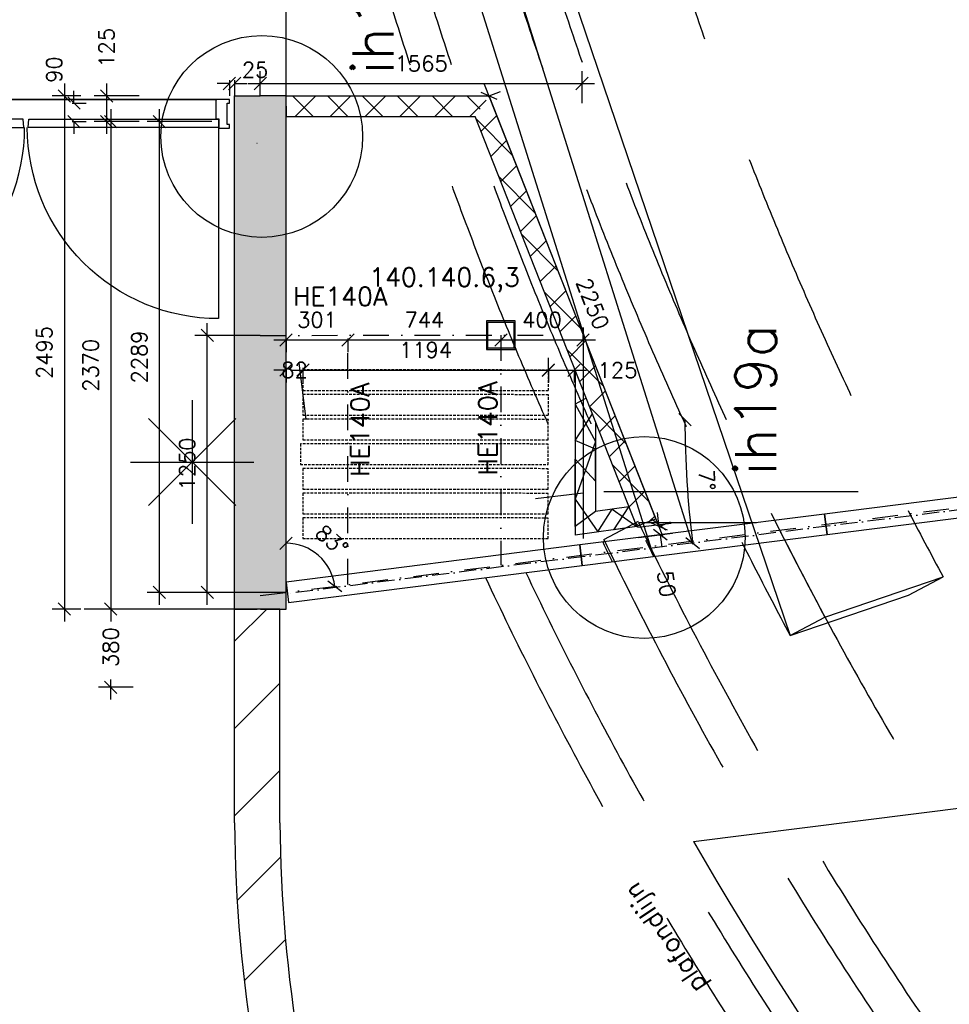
# Model space of a CAD drawing. Extents: x -29284 to 2055880, y -64816 to 121103.
# Tile 100 of 123: x 39814 to 44336, y 74805 to 79592. Entities that reach past the tile are written whole.
import ezdxf
from ezdxf.enums import TextEntityAlignment as Align

# ---------------------------------------------------------------- set-up
doc = ezdxf.new("R2010")
doc.units = 0
doc.header["$LTSCALE"] = 50
doc.header["$MEASUREMENT"] = 0
doc.header["$PDMODE"] = 3
doc.header["$PDSIZE"] = 0.1
for name, pattern in [('DASHDOT2', [0.5, 0.25, -0.125, 0, -0.125]), ('DD1', [2.66667, 1.66667, -0.5, 0, -0.5]), ('HIDDEN', [0.375, 0.25, -0.125]), ('HIDDENX2', [0.75, 0.5, -0.25])]:
    doc.linetypes.add(name, pattern=pattern)
doc.layers.get('0').update_dxf_attribs({"linetype": 'CONTINUOUS'})
doc.layers.get('DEFPOINTS').update_dxf_attribs({"linetype": 'CONTINUOUS'})
for name, color, linetype in [('00', 7, 'CONTINUOUS'), ('_DETAILNUMMERS', 4, 'CONTINUOUS'), ('_DETAILNUMMERSTEKST', 4, 'CONTINUOUS'), ('_INTERIEUR', 7, 'CONTINUOUS'), ('A--01A1_ACEER', 1, 'CONTINUOUS'), ('A--A21--_F12--', 7, 'CONTINUOUS'), ('A--A21--_F123-', 9, 'CONTINUOUS'), ('A--A22--_F123-', 9, 'CONTINUOUS'), ('A--A28--_F-2--', 7, 'CONTINUOUS'), ('A--L$1A-_RASTER_NR_04', 45, 'CONTINUOUS'), ('A--L21--', 3, 'CONTINUOUS'), ('A--L21--_F12--', 7, 'CONTINUOUS'), ('A--L22--', 3, 'CONTINUOUS'), ('A--L22--_F-2--', 7, 'CONTINUOUS'), ('A--L22A1_BINNENWAND', 1, 'CONTINUOUS'), ('A--L28--', 7, 'CONTINUOUS'), ('A--L28--_F-2--', 7, 'CONTINUOUS'), ('A--L28A1_KONSTRUKTIES', 1, 'CONTINUOUS'), ('A--L28DC1_KONSTR', 1, 'HIDDEN'), ('A--L32--', 7, 'CONTINUOUS'), ('A--L32--_F-23-', 2, 'CONTINUOUS'), ('A--L32--_F123-', 1, 'CONTINUOUS'), ('A--L35A2_PLAFONDS', 1, 'HIDDENX2'), ('A--M$1A-_F123-', 1, 'CONTINUOUS'), ('A--M1$A-_F123-', 1, 'CONTINUOUS'), ('STRAMIEN', 1, 'DD1'), ('SYSTEEMPLAFOND_600X600', 2, 'CONTINUOUS'), ('TEKST_KOZIJNMERK', 2, 'CONTINUOUS'), ('X--LR---_CP', 7, 'CONTINUOUS')]:
    doc.layers.add(name, color=color, linetype=linetype)
doc.styles.add('ALFA-0_25', font='ROMANS')
doc.styles.add('HIEMSTRA', font='romans.shx')
doc.dimstyles.get("Standard").update_dxf_attribs({"dimscale": 30, "dimtxt": 2.5, "dimasz": 2, "dimexe": 2, "dimexo": 0, "dimgap": 2, "dimtad": 1, "dimdec": 0, "dimzin": 0, "dimdsep": 46, "dimtxsty": 'HIEMSTRA', "dimblk1": 'OBLIQUE', "dimblk2": 'OBLIQUE', "dimsah": 1, "dimcen": -3, "dimdle": 2, "dimclrd": 2, "dimclre": 2, "dimclrt": 3, "dimadec": 0, "dimazin": 0, "dimtfac": 1, "dimtofl": 0, "dimtmove": 0, "dimatfit": 3, "dimldrblk": 'OBLIQUE', "dimfxl": 1, "dimtvp": 0.833333, "dimtolj": 1, "dimtzin": 0, "dimarcsym": 0})
doc.dimstyles.new('STANDARD$0', dxfattribs={"dimscale": 30, "dimtxt": 2.5, "dimasz": 2, "dimexe": 2, "dimexo": 0, "dimgap": 2, "dimtad": 1, "dimdec": 0, "dimzin": 0, "dimdsep": 46, "dimtxsty": 'ALFA-0_25', "dimblk1": 'OBLIQUE', "dimblk2": 'OBLIQUE', "dimsah": 1, "dimcen": -3, "dimdle": 2, "dimclrd": 1, "dimclre": 1, "dimclrt": 2, "dimadec": 0, "dimazin": 0, "dimtfac": 0.666667, "dimtofl": 0, "dimtmove": 2, "dimatfit": 3, "dimldrblk": 'OBLIQUE', "dimfxl": 1, "dimtvp": 0.833333, "dimtolj": 1, "dimtzin": 0, "dimarcsym": 0})
pattern_1 = [(45, (-40969.6, -75687.13), (-212.132, 212.132), [])]

# ---------------------------------------------------------------- blocks, each defined once
blk = doc.blocks.new('_OBLIQUE')
at = {"color": 0, "linetype": 'ByBlock'}
blk.add_line((-0.5, -0.5), (0.5, 0.5), dxfattribs=at)
blk = doc.blocks.new('*D209')
at = {"layer": 'A--M$1A-_F123-', "color": 1, "lineweight": -2, "transparency": 16777216}
for p, q in [((40236.6, 79281.9), (40236.6, 79036.9)), ((40395.8, 79221.9), (40176.6, 79221.9)), ((40395.8, 79096.9), (40176.6, 79096.9))]:
    blk.add_line(p, q, dxfattribs=at)
at = {"layer": 'DEFPOINTS', "color": 0, "transparency": 16777216}
for p in [(40395.8, 79221.9), (40236.6, 79096.9), (40395.8, 79096.9)]:
    blk.add_point(p, dxfattribs=at)
at = {"layer": 'A--M$1A-_F123-', "color": 1, "lineweight": -2, "transparency": 16777216, "xscale": 60, "yscale": 60, "zscale": 60}
for p, rotation in [((40236.6, 79221.9), 90), ((40236.6, 79096.9), 270)]:
    blk.add_blockref('_OBLIQUE', p, dxfattribs=dict(at, rotation=rotation))
at = {"layer": 'A--M$1A-_F123-', "color": 2, "transparency": 16777216, "insert": (40236.6, 79455.8), "char_height": 75, "attachment_point": 5, "rotation": 90, "style": 'ALFA-0_25'}
blk.add_mtext('\\A1;125', dxfattribs=at)
blk = doc.blocks.new('*D210')
at = {"layer": 'A--M$1A-_F123-', "color": 1, "lineweight": -2, "transparency": 16777216}
for p, q in [((40256.9, 79156.9), (40256.9, 76666.4)), ((40386.5, 79096.9), (40196.9, 79096.9)), ((40386.5, 76726.4), (40196.9, 76726.4))]:
    blk.add_line(p, q, dxfattribs=at)
at = {"layer": 'DEFPOINTS', "color": 0, "transparency": 16777216}
for p in [(40386.5, 79096.9), (40256.9, 76726.4), (40386.5, 76726.4)]:
    blk.add_point(p, dxfattribs=at)
at = {"layer": 'A--M$1A-_F123-', "color": 1, "lineweight": -2, "transparency": 16777216, "xscale": 60, "yscale": 60, "zscale": 60}
for p, rotation in [((40256.9, 79096.9), 90), ((40256.9, 76726.4), 270)]:
    blk.add_blockref('_OBLIQUE', p, dxfattribs=dict(at, rotation=rotation))
at = {"layer": 'A--M$1A-_F123-', "color": 2, "transparency": 16777216, "insert": (40159.4, 77911.6), "char_height": 75, "attachment_point": 5, "rotation": 90, "style": 'ALFA-0_25'}
blk.add_mtext('\\A1;2370', dxfattribs=at)
blk = doc.blocks.new('*D254')
at = {"layer": 'A--M$1A-_F123-', "color": 1, "lineweight": -2, "transparency": 16777216}
for p, q in [((40256.9, 76786.4), (40256.9, 76697.7)), ((40366.6, 76726.4), (40196.9, 76726.4)), ((40256.9, 76286.4), (40256.9, 76384.8)), ((40366.6, 76346.4), (40196.9, 76346.4))]:
    blk.add_line(p, q, dxfattribs=at)
at = {"layer": 'DEFPOINTS', "color": 0, "transparency": 16777216}
for p in [(40366.6, 76726.4), (40256.9, 76346.4), (40366.6, 76346.4)]:
    blk.add_point(p, dxfattribs=at)
at = {"layer": 'A--M$1A-_F123-', "color": 1, "lineweight": -2, "transparency": 16777216, "xscale": 60, "yscale": 60, "zscale": 60}
for p, rotation in [((40256.9, 76726.4), 90), ((40256.9, 76346.4), 270)]:
    blk.add_blockref('_OBLIQUE', p, dxfattribs=dict(at, rotation=rotation))
at = {"layer": 'A--M$1A-_F123-', "color": 2, "transparency": 16777216, "insert": (40256.9, 76541.3), "char_height": 75, "attachment_point": 5, "rotation": 90, "style": 'ALFA-0_25'}
blk.add_mtext('\\A1;380', dxfattribs=at)
blk = doc.blocks.new('Q020585-')
at = {"layer": 'A--A28--_F-2--', "color": 3}
for points in [[(-63.7, 63.8), (-70, -69.9), (-70, 70.1)], [(-63.7, 63.8), (-70, 70.1), (70, 70.1)], [(-63.7, 63.8), (-63.7, -63.6), (-70, -69.9)], [(70, 70.1), (63.7, 63.8), (-63.7, 63.8)], [(70, 70.1), (70, -69.9), (63.7, 63.8)], [(70, -69.9), (63.7, -63.6), (63.7, 63.8)], [(70, -69.9), (-70, -69.9), (-63.7, -63.6)], [(70, -69.9), (-63.7, -63.6), (63.7, -63.6)]]:
    blk.add_solid(points, dxfattribs=at)
at = {"layer": 'A--L28--_F-2--', "color": 3, "linetype": 'Continuous'}
blk.add_lwpolyline([(-70, -69.9), (-63.7, -63.6), (-63.7, 63.8), (63.7, 63.8), (63.7, -63.6), (-63.7, -63.6), (-70, -69.9), (70, -69.9), (70, 70.1), (-70, 70.1)], close=True, dxfattribs=at)
at = {"layer": 'X--LR---_CP', "color": 4, "linetype": 'Continuous'}
for p in [(-70, 0.1), (0, 0), (70, 0.1)]:
    blk.add_point(p, dxfattribs=at)
blk = doc.blocks.new('*D302')
at = {"layer": 'A--M$1A-_F123-', "color": 2, "lineweight": -2, "transparency": 16777216}
blk.add_arc((47894.3, 77646.9), 4844.3, 180, 187.1049, dxfattribs=at)
at = {"layer": 'DEFPOINTS', "color": 0, "transparency": 16777216}
for p in [(53554.3, 78352.3), (35694.1, 77646.9), (54789, 77646.9), (43054.2, 77446.7), (41109.6, 76801.2)]:
    blk.add_point(p, dxfattribs=at)
at = {"layer": 'A--M$1A-_F123-', "color": 2, "lineweight": -2, "transparency": 16777216, "xscale": 60, "yscale": 60, "zscale": 60}
for p, rotation in [((43050, 77646.9), 89.9999861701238), ((43087.2, 77047.7), 277.1048592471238)]:
    blk.add_blockref('_OBLIQUE', p, dxfattribs=dict(at, rotation=rotation))
at = {"layer": 'A--M$1A-_F123-', "color": 3, "transparency": 16777216, "insert": (43156.7, 77352.7), "char_height": 75, "attachment_point": 5, "rotation": 273.5524, "style": 'HIEMSTRA'}
blk.add_mtext('\\A1;7°', dxfattribs=at)
blk = doc.blocks.new('*D303')
at = {"layer": 'A--M$1A-_F123-', "color": 1, "lineweight": -2, "transparency": 16777216}
for p, q in [((47862.3, 75718.5), (47786.8, 75908)), ((47864.7, 75874.5), (44838.7, 74668.4)), ((41452.5, 73318.7), (44485, 74527.4)), ((41561.6, 73207.1), (41486, 73396.6))]:
    blk.add_line(p, q, dxfattribs=at)
at = {"layer": 'DEFPOINTS', "color": 0, "transparency": 16777216}
for p in [(47809, 75852.3), (47862.3, 75718.5), (41561.6, 73207.1)]:
    blk.add_point(p, dxfattribs=at)
at = {"layer": 'A--M$1A-_F123-', "color": 1, "lineweight": -2, "transparency": 16777216, "xscale": 60, "yscale": 60, "zscale": 60}
for p, rotation in [((47809, 75852.3), 21.73165800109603), ((41508.3, 73340.9), 201.7316580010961)]:
    blk.add_blockref('_OBLIQUE', p, dxfattribs=dict(at, rotation=rotation))
at = {"layer": 'A--M$1A-_F123-', "color": 2, "transparency": 16777216, "insert": (44661.8, 74597.9), "char_height": 75, "attachment_point": 5, "rotation": 21.7317, "style": 'ALFA-0_25'}
blk.add_mtext('\\A1;6783', dxfattribs=at)
blk = doc.blocks.new('*U1275')
at = {"layer": 'A--A21--_F123-', "linetype": 'Continuous'}
blk.add_hatch(color=256, dxfattribs=at).paths.add_polyline_path([(0, 0), (-125, 0), (-125.1, 2495.4), (-0.1, 2495.4), (124.9, 2495.4), (125, 0)])
at = {"layer": 'A--A21--_F12--', "color": 8}
for points in [[(0, 0), (-125, 0), (-0.1, 2495.4), (-125.1, 2495.4)], [(-0.1, 2495.4), (124.9, 2495.4), (0, 0), (125, 0)]]:
    blk.add_solid(points, dxfattribs=at)
at = {"layer": 'A--L21--_F12--', "color": 3, "linetype": 'Continuous'}
for points in [[(0, 0), (-125, 0), (-125.1, 2495.4), (-0.1, 2495.4)], [(0, 0), (125, 0), (124.9, 2495.4), (-0.1, 2495.4)]]:
    blk.add_lwpolyline(points, dxfattribs=at)
blk = doc.blocks.new('*U1255')
at = {"layer": 'A--A22--_F123-', "linetype": 'Continuous'}
h = blk.add_hatch(dxfattribs=at)
h.set_pattern_fill('ALFALINE', color=256, scale=300, style=0)
h.set_pattern_definition(pattern_1)
h.paths.add_polyline_path([(0, 0), (-110, -0.3, 0.164243), (1351.9, -4251.2), (1439, -4184), (1526.1, -4116.9, -0.16422), (110, 0.3)])
at = {"layer": 'A--L22--_F-2--', "color": 3, "linetype": 'Continuous'}
for points in [[(110, 0.3), (110, 0.3, 0.16422), (1526.1, -4116.9), (1439, -4184)], [(-110, -0.3), (-110, -0.3, 0.164243), (1351.9, -4251.2), (1439, -4184)]]:
    blk.add_lwpolyline(points, format="xyb", dxfattribs=at)
blk = doc.blocks.new('*U1252')
at = {"layer": 'A--A22--_F123-', "linetype": 'Continuous'}
h = blk.add_hatch(dxfattribs=at)
h.set_pattern_fill('ALFALINE', color=256, scale=300, style=0)
h.set_pattern_definition(pattern_1)
h.paths.add_polyline_path([(0, 0), (-110, -0.3), (-110, 1039.3), (0, 1039.3), (110, 1039.3), (110, 0.3)])
at = {"layer": 'A--L22--_F-2--', "color": 3, "linetype": 'Continuous'}
for points in [[(-110, -0.3), (-110, -0.3), (-110, 1039.3), (0, 1039.3)], [(110, 0.3), (110, 0.3), (110, 1039.3), (0, 1039.3)]]:
    blk.add_lwpolyline(points, dxfattribs=at)
blk = doc.blocks.new('*D463')
at = {"layer": 'A--M$1A-_F123-', "color": 1, "lineweight": -2, "transparency": 16777216}
for p, q in [((40031.3, 79281.9), (40031.3, 76666.4)), ((40111.2, 79221.9), (39971.3, 79221.9)), ((40111.3, 76726.4), (39971.3, 76726.4))]:
    blk.add_line(p, q, dxfattribs=at)
at = {"layer": 'DEFPOINTS', "color": 0, "transparency": 16777216}
for p in [(40111.2, 79221.9), (40031.3, 76726.4), (40111.3, 76726.4)]:
    blk.add_point(p, dxfattribs=at)
at = {"layer": 'A--M$1A-_F123-', "color": 1, "lineweight": -2, "transparency": 16777216, "xscale": 60, "yscale": 60, "zscale": 60}
for p, rotation in [((40031.3, 79221.9), 90), ((40031.3, 76726.4), 270)]:
    blk.add_blockref('_OBLIQUE', p, dxfattribs=dict(at, rotation=rotation))
at = {"layer": 'A--M$1A-_F123-', "color": 2, "transparency": 16777216, "insert": (39933.8, 77974.1), "char_height": 75, "attachment_point": 5, "rotation": 90, "style": 'ALFA-0_25'}
blk.add_mtext('\\A1;2495', dxfattribs=at)
blk = doc.blocks.new('*D534')
at = {"layer": 'A--M$1A-_F123-', "color": 1, "linetype": 'Continuous', "lineweight": -2, "transparency": 16777216}
for p, q in [((40077.5, 79186.4), (40077.5, 79246.4)), ((40069.8, 79186.4), (40137.5, 79186.4)), ((40069.8, 79096.9), (40137.5, 79096.9)), ((40077.5, 79096.9), (40077.5, 79036.9))]:
    blk.add_line(p, q, dxfattribs=at)
at = {"layer": 'DEFPOINTS', "color": 0, "linetype": 'Continuous', "transparency": 16777216}
for p in [(40069.8, 79186.4), (40069.8, 79096.9), (40077.5, 79096.9)]:
    blk.add_point(p, dxfattribs=at)
at = {"layer": 'A--M$1A-_F123-', "color": 1, "linetype": 'Continuous', "lineweight": -2, "transparency": 16777216, "xscale": 60, "yscale": 60, "zscale": 60}
for p, rotation in [((40077.5, 79186.4), 270), ((40077.5, 79096.9), 90)]:
    blk.add_blockref('_OBLIQUE', p, dxfattribs=dict(at, rotation=rotation))
at = {"layer": 'A--M$1A-_F123-', "color": 2, "linetype": 'Continuous', "transparency": 16777216, "insert": (39981.2, 79349.6), "char_height": 75, "attachment_point": 5, "rotation": 90, "style": 'ALFA-0_25'}
blk.add_mtext('\\A1;90', dxfattribs=at)
blk = doc.blocks.new('Q0340081')
at = {"layer": 'A--L32--_F123-', "color": 2, "linetype": 'Continuous'}
blk.add_lwpolyline([(0, 0), (0, -40), (926.12, -40), (923.12, 0), (0, 0)], close=True, dxfattribs=at)
at = {"layer": 'A--L32--_F123-', "color": 1, "linetype": 'Continuous'}
blk.add_lwpolyline([(0, -40), (0, -970, 0.4142136), (930, -40)], format="xyb", dxfattribs=at)
blk = doc.blocks.new('dr_2x930type5')
at = {"layer": 'A--L32--_F-23-'}
for points in [[(-1981, -18), (-1981, 0), (-1914, 0), (-1914, -93.8), (-1929, -93.8), (-1929, -139), (-1981, -139), (-1981, -121), (-1969, -121), (-1969, -18), (-1981, -18)], [(0, -18), (0, 0), (-67, 0), (-67, -93.8), (-52, -93.8), (-52, -139), (0, -139), (0, -121), (-12, -121), (-12, -18), (0, -18)]]:
    blk.add_lwpolyline(points, close=True, dxfattribs=at)
at = {"layer": 'A--L32--_F123-', "color": 1}
blk.add_line((-1914, 0), (-62.8, 0), dxfattribs=at)
at = {"layer": 'A--L32--', "linetype": 'Continuous'}
blk.add_blockref('Q0340081', (-1927, -95.6), dxfattribs=at)
at = {"layer": 'A--L32--', "linetype": 'Continuous', "xscale": -1}
blk.add_blockref('Q0340081', (-54, -95.6), dxfattribs=at)
blk = doc.blocks.new('*D713')
at = {"layer": 'A--M1$A-_F123-', "color": 1, "lineweight": -2, "transparency": 16777216}
for p, q in [((40834.5, 79281.9), (40774.5, 79281.9)), ((40834.5, 79297.8), (40834.5, 79221.9)), ((40859.5, 79297.8), (40859.5, 79221.9)), ((40859.5, 79281.9), (40919.5, 79281.9))]:
    blk.add_line(p, q, dxfattribs=at)
at = {"layer": 'DEFPOINTS', "color": 0, "transparency": 16777216}
for p in [(40834.5, 79297.8), (40859.5, 79297.8), (40859.5, 79281.9)]:
    blk.add_point(p, dxfattribs=at)
at = {"layer": 'A--M1$A-_F123-', "color": 1, "lineweight": -2, "transparency": 16777216, "xscale": 60, "yscale": 60, "zscale": 60}
blk.add_blockref('_OBLIQUE', (40834.5, 79281.9), dxfattribs=at)
at = {"layer": 'A--M1$A-_F123-', "color": 1, "lineweight": -2, "transparency": 16777216, "xscale": 60, "yscale": 60, "zscale": 60, "rotation": 180}
blk.add_blockref('_OBLIQUE', (40859.5, 79281.9), dxfattribs=at)
at = {"layer": 'A--M1$A-_F123-', "color": 2, "transparency": 16777216, "insert": (40958.8, 79348.1), "char_height": 75, "attachment_point": 5, "style": 'ALFA-0_25'}
blk.add_mtext('\\A1;25', dxfattribs=at)
blk = doc.blocks.new('DETAILNR')
at = {"layer": '_DETAILNUMMERS'}
blk.add_circle((32.9, -23.2), 490.7, dxfattribs=at)
at = {"layer": 'X--LR---_CP'}
blk.add_point((0, 0), dxfattribs=at)
at = {"layer": '_DETAILNUMMERSTEKST', "style": 'ALFA-0_25'}
blk.add_attdef('DETAILNR', text='', height=200, rotation=90, dxfattribs=at).set_placement((-618.4, 223.8), align=Align.RIGHT)
blk = doc.blocks.new('fijn_schuurwerk')
at = {"layer": '00', "color": 4}
for p, q in [((-0.000025, 300), (-0.000025, -300)), ((-212.132075, 212.132), (212.132025, -212.132)), ((-212.131875, -212.132), (212.132025, 212.13215)), ((-299.999975, 0), (299.999975, 0))]:
    blk.add_line(p, q, dxfattribs=at)
blk = doc.blocks.new('*D765')
at = {"layer": 'A--M$1A-_F123-', "color": 1, "lineweight": -2, "transparency": 16777216}
for p, q in [((41109.6, 78042.6), (41109.6, 77975.1)), ((41410.6, 78042.6), (41410.6, 77975.1)), ((41049.6, 78035.1), (41470.6, 78035.1))]:
    blk.add_line(p, q, dxfattribs=at)
at = {"layer": 'DEFPOINTS', "color": 0, "transparency": 16777216}
for p in [(41109.6, 78042.6), (41410.6, 78042.6), (41410.6, 78035.1)]:
    blk.add_point(p, dxfattribs=at)
at = {"layer": 'A--M$1A-_F123-', "color": 1, "lineweight": -2, "transparency": 16777216, "xscale": 60, "yscale": 60, "zscale": 60, "rotation": 180}
blk.add_blockref('_OBLIQUE', (41109.6, 78035.1), dxfattribs=at)
at = {"layer": 'A--M$1A-_F123-', "color": 1, "lineweight": -2, "transparency": 16777216, "xscale": 60, "yscale": 60, "zscale": 60}
blk.add_blockref('_OBLIQUE', (41410.6, 78035.1), dxfattribs=at)
at = {"layer": 'A--M$1A-_F123-', "color": 2, "transparency": 16777216, "insert": (41260.1, 78132.6), "char_height": 75, "attachment_point": 5, "style": 'ALFA-0_25'}
blk.add_mtext('\\A1;301', dxfattribs=at)
blk = doc.blocks.new('*D766')
at = {"layer": 'A--M$1A-_F123-', "color": 1, "lineweight": -2, "transparency": 16777216}
for p, q in [((41410.6, 78042.6), (41410.6, 77975.1)), ((41350.6, 78035.1), (42214.6, 78035.1)), ((42154.6, 78035.1), (42154.6, 77975.1))]:
    blk.add_line(p, q, dxfattribs=at)
at = {"layer": 'DEFPOINTS', "color": 0, "transparency": 16777216}
for p in [(41410.6, 78042.6), (42154.6, 78035.1), (42154.6, 78035.1)]:
    blk.add_point(p, dxfattribs=at)
at = {"layer": 'A--M$1A-_F123-', "color": 1, "lineweight": -2, "transparency": 16777216, "xscale": 60, "yscale": 60, "zscale": 60, "rotation": 180}
blk.add_blockref('_OBLIQUE', (41410.6, 78035.1), dxfattribs=at)
at = {"layer": 'A--M$1A-_F123-', "color": 1, "lineweight": -2, "transparency": 16777216, "xscale": 60, "yscale": 60, "zscale": 60}
blk.add_blockref('_OBLIQUE', (42154.6, 78035.1), dxfattribs=at)
at = {"layer": 'A--M$1A-_F123-', "color": 2, "transparency": 16777216, "insert": (41782.6, 78132.6), "char_height": 75, "attachment_point": 5, "style": 'ALFA-0_25'}
blk.add_mtext('\\A1;744', dxfattribs=at)
blk = doc.blocks.new('*D767')
at = {"layer": 'A--M$1A-_F123-', "color": 1, "lineweight": -2, "transparency": 16777216}
for p, q in [((42554.6, 78035.1), (42554.6, 78095.1)), ((42094.6, 78035.1), (42614.6, 78035.1)), ((42154.6, 78035.1), (42154.6, 77975.1))]:
    blk.add_line(p, q, dxfattribs=at)
at = {"layer": 'DEFPOINTS', "color": 0, "transparency": 16777216}
for p in [(42154.6, 78035.1), (42554.6, 78035.1), (42554.6, 78035.1)]:
    blk.add_point(p, dxfattribs=at)
at = {"layer": 'A--M$1A-_F123-', "color": 1, "lineweight": -2, "transparency": 16777216, "xscale": 60, "yscale": 60, "zscale": 60, "rotation": 180}
blk.add_blockref('_OBLIQUE', (42154.6, 78035.1), dxfattribs=at)
at = {"layer": 'A--M$1A-_F123-', "color": 1, "lineweight": -2, "transparency": 16777216, "xscale": 60, "yscale": 60, "zscale": 60}
blk.add_blockref('_OBLIQUE', (42554.6, 78035.1), dxfattribs=at)
at = {"layer": 'A--M$1A-_F123-', "color": 2, "transparency": 16777216, "insert": (42354.6, 78132.6), "char_height": 75, "attachment_point": 5, "style": 'ALFA-0_25'}
blk.add_mtext('\\A1;400', dxfattribs=at)
blk = doc.blocks.new('*D768')
at = {"layer": 'A--M1$A-_F123-', "color": 1, "lineweight": -2, "transparency": 16777216}
for p, q in [((40984.5, 79221.9), (40984.5, 79341.9)), ((42549.6, 79186.2), (42549.6, 79341.9)), ((40924.5, 79281.9), (42609.6, 79281.9))]:
    blk.add_line(p, q, dxfattribs=at)
at = {"layer": 'DEFPOINTS', "color": 0, "transparency": 16777216}
for p in [(42549.6, 79281.9), (40984.5, 79221.9), (42549.6, 79186.2)]:
    blk.add_point(p, dxfattribs=at)
at = {"layer": 'A--M1$A-_F123-', "color": 1, "lineweight": -2, "transparency": 16777216, "xscale": 60, "yscale": 60, "zscale": 60, "rotation": 180}
blk.add_blockref('_OBLIQUE', (40984.5, 79281.9), dxfattribs=at)
at = {"layer": 'A--M1$A-_F123-', "color": 1, "lineweight": -2, "transparency": 16777216, "xscale": 60, "yscale": 60, "zscale": 60}
blk.add_blockref('_OBLIQUE', (42549.6, 79281.9), dxfattribs=at)
at = {"layer": 'A--M1$A-_F123-', "color": 2, "transparency": 16777216, "insert": (41767.1, 79379.4), "char_height": 75, "attachment_point": 5, "style": 'ALFA-0_25'}
blk.add_mtext('\\A1;1565', dxfattribs=at)
blk = doc.blocks.new('*D769')
at = {"layer": 'A--M$1A-_F123-', "color": 1, "lineweight": -2, "transparency": 16777216}
for p, q in [((40493.3, 76747.5), (40493.3, 79156.9)), ((40748.2, 79096.9), (40433.3, 79096.9)), ((40873.2, 76807.5), (40433.3, 76807.5))]:
    blk.add_line(p, q, dxfattribs=at)
at = {"layer": 'DEFPOINTS', "color": 0, "transparency": 16777216}
for p in [(40493.3, 79096.9), (40748.2, 79096.9), (40873.2, 76807.5)]:
    blk.add_point(p, dxfattribs=at)
at = {"layer": 'A--M$1A-_F123-', "color": 1, "lineweight": -2, "transparency": 16777216, "xscale": 60, "yscale": 60, "zscale": 60}
for p, rotation in [((40493.3, 79096.9), 90), ((40493.3, 76807.5), 270)]:
    blk.add_blockref('_OBLIQUE', p, dxfattribs=dict(at, rotation=rotation))
at = {"layer": 'A--M$1A-_F123-', "color": 2, "transparency": 16777216, "insert": (40395.8, 77952.2), "char_height": 75, "attachment_point": 5, "rotation": 90, "style": 'ALFA-0_25'}
blk.add_mtext('\\A1;2289', dxfattribs=at)
blk = doc.blocks.new('*D770')
at = {"layer": 'A--M$1A-_F123-', "color": 2, "lineweight": -2, "transparency": 16777216}
blk.add_arc((41109.6, 76807.5), 239.2, 7.1871, 90.0019, dxfattribs=at)
at = {"layer": 'DEFPOINTS', "color": 0, "transparency": 16777216}
for p in [(41109.5, 79221.9), (49703.6, 77891.2), (41306.1, 76944), (40984.5, 76791.7), (41109.6, 76726.4)]:
    blk.add_point(p, dxfattribs=at)
at = {"layer": 'A--M$1A-_F123-', "color": 2, "lineweight": -2, "transparency": 16777216, "xscale": 60, "yscale": 60, "zscale": 60}
for p, rotation in [((41109.6, 77046.7), 180.0018517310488), ((41347, 76837.4), 277.1871269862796)]:
    blk.add_blockref('_OBLIQUE', p, dxfattribs=dict(at, rotation=rotation))
at = {"layer": 'A--M$1A-_F123-', "color": 3, "transparency": 16777216, "insert": (41332.3, 77060), "char_height": 75, "attachment_point": 5, "rotation": 318.5945, "style": 'HIEMSTRA'}
blk.add_mtext('\\A1;83°', dxfattribs=at)
blk = doc.blocks.new('*D772')
at = {"layer": 'A--M$1A-_F123-', "color": 1, "lineweight": -2, "transparency": 16777216}
for p, q in [((41110.1, 77896.4), (41110.1, 77828.8)), ((41191.6, 77896.4), (41191.6, 77828.8)), ((41110.1, 77888.8), (41050.1, 77888.8)), ((41191.6, 77888.8), (41251.6, 77888.8))]:
    blk.add_line(p, q, dxfattribs=at)
at = {"layer": 'DEFPOINTS', "color": 0, "transparency": 16777216}
for p in [(41110.1, 77896.4), (41191.6, 77896.4), (41191.6, 77888.8)]:
    blk.add_point(p, dxfattribs=at)
at = {"layer": 'A--M$1A-_F123-', "color": 1, "lineweight": -2, "transparency": 16777216, "xscale": 60, "yscale": 60, "zscale": 60}
blk.add_blockref('_OBLIQUE', (41110.1, 77888.8), dxfattribs=at)
at = {"layer": 'A--M$1A-_F123-', "color": 1, "lineweight": -2, "transparency": 16777216, "xscale": 60, "yscale": 60, "zscale": 60, "rotation": 180}
blk.add_blockref('_OBLIQUE', (41191.6, 77888.8), dxfattribs=at)
at = {"layer": 'A--M$1A-_F123-', "color": 2, "transparency": 16777216, "insert": (41150.8, 77888.8), "char_height": 75, "attachment_point": 5, "style": 'ALFA-0_25'}
blk.add_mtext('\\A1;82', dxfattribs=at)
blk = doc.blocks.new('*D773')
at = {"layer": 'A--M$1A-_F123-', "color": 1, "lineweight": -2, "transparency": 16777216}
for p, q in [((42385.6, 77886.5), (42385.6, 77948.8)), ((41191.6, 77898.6), (41191.6, 77828.8)), ((41131.6, 77888.8), (42445.6, 77888.8))]:
    blk.add_line(p, q, dxfattribs=at)
at = {"layer": 'DEFPOINTS', "color": 0, "transparency": 16777216}
for p in [(41191.6, 77898.6), (42385.6, 77888.8), (42385.6, 77886.5)]:
    blk.add_point(p, dxfattribs=at)
at = {"layer": 'A--M$1A-_F123-', "color": 1, "lineweight": -2, "transparency": 16777216, "xscale": 60, "yscale": 60, "zscale": 60, "rotation": 180}
blk.add_blockref('_OBLIQUE', (41191.6, 77888.8), dxfattribs=at)
at = {"layer": 'A--M$1A-_F123-', "color": 1, "lineweight": -2, "transparency": 16777216, "xscale": 60, "yscale": 60, "zscale": 60}
blk.add_blockref('_OBLIQUE', (42385.6, 77888.8), dxfattribs=at)
at = {"layer": 'A--M$1A-_F123-', "color": 2, "transparency": 16777216, "insert": (41788.6, 77986.3), "char_height": 75, "attachment_point": 5, "style": 'ALFA-0_25'}
blk.add_mtext('\\A1;1194', dxfattribs=at)
blk = doc.blocks.new('*D774')
at = {"layer": 'A--M$1A-_F123-', "color": 1, "lineweight": -2, "transparency": 16777216}
for p, q in [((42325.6, 77887.7), (42570.8, 77887.7)), ((42385.6, 77888.8), (42385.6, 77827.7)), ((42510.8, 77888.8), (42510.8, 77827.7))]:
    blk.add_line(p, q, dxfattribs=at)
at = {"layer": 'DEFPOINTS', "color": 0, "transparency": 16777216}
for p in [(42385.6, 77888.8), (42510.8, 77888.8), (42510.8, 77887.7)]:
    blk.add_point(p, dxfattribs=at)
at = {"layer": 'A--M$1A-_F123-', "color": 1, "lineweight": -2, "transparency": 16777216, "xscale": 60, "yscale": 60, "zscale": 60, "rotation": 180}
blk.add_blockref('_OBLIQUE', (42385.6, 77887.7), dxfattribs=at)
at = {"layer": 'A--M$1A-_F123-', "color": 1, "lineweight": -2, "transparency": 16777216, "xscale": 60, "yscale": 60, "zscale": 60}
blk.add_blockref('_OBLIQUE', (42510.8, 77887.7), dxfattribs=at)
at = {"layer": 'A--M$1A-_F123-', "color": 2, "transparency": 16777216, "insert": (42721.8, 77887.7), "char_height": 75, "attachment_point": 5, "style": 'ALFA-0_25'}
blk.add_mtext('\\A1;125', dxfattribs=at)
blk = doc.blocks.new('*U1186')
at = {"layer": 'A--A22--_F123-', "linetype": 'Continuous'}
h = blk.add_hatch(dxfattribs=at)
h.set_pattern_fill('ALFAKRS', color=256, scale=120, style=0)
h.set_pattern_definition([(45, (-42861.66, -77146.97), (-84.85281, 84.85281), []), (135, (-42861.66, -77146.97), (-84.85281, -84.85281), [])])
h.paths.add_polyline_path([(0, 0), (-46.5, -18.4), (-832.7, 1974.2), (-798.7, 2024.2), (-764.7, 2074.2), (46.5, 18.4)])
at = {"layer": 'A--L22--_F-2--', "color": 2, "linetype": 'Continuous'}
for points in [[(0, 0), (46.5, 18.4), (-764.7, 2074.2), (-764.7, 2074.2)], [(0, 0), (-46.5, -18.4), (-832.7, 1974.2), (-832.7, 1974.2)]]:
    blk.add_lwpolyline(points, dxfattribs=at)
blk = doc.blocks.new('*U1185')
at = {"layer": 'A--A22--_F123-', "linetype": 'Continuous'}
h = blk.add_hatch(dxfattribs=at)
h.set_pattern_fill('ALFAKRS', color=256, scale=120, style=0)
h.set_pattern_definition([(45, (-41109.53, -79171.2), (-84.85281, 84.85281), []), (135, (-41109.53, -79171.2), (-84.85281, -84.85281), [])])
h.paths.add_polyline_path([(0, 0), (0, 50), (987.5, 50), (953.4, 0), (919.4, -50), (0, -50)])
at = {"layer": 'A--L22--_F-2--', "color": 2, "linetype": 'Continuous'}
for points in [[(0, 0), (0, 50), (987.5, 50), (987.5, 50)], [(0, 0), (0, -50), (919.4, -50), (919.4, -50)]]:
    blk.add_lwpolyline(points, dxfattribs=at)
blk = doc.blocks.new('*D775')
at = {"layer": 'A--M$1A-_F123-', "color": 1, "lineweight": -2, "transparency": 16777216}
for p, q in [((40726.6, 76747.5), (40726.6, 78117.2)), ((40984.5, 78057.2), (40666.6, 78057.2)), ((41106.5, 76807.5), (40666.6, 76807.5))]:
    blk.add_line(p, q, dxfattribs=at)
at = {"layer": 'DEFPOINTS', "color": 0, "transparency": 16777216}
for p in [(40726.6, 78057.2), (40984.5, 78057.2), (41106.5, 76807.5)]:
    blk.add_point(p, dxfattribs=at)
at = {"layer": 'A--M$1A-_F123-', "color": 1, "lineweight": -2, "transparency": 16777216, "xscale": 60, "yscale": 60, "zscale": 60}
for p, rotation in [((40726.6, 78057.2), 90), ((40726.6, 76807.5), 270)]:
    blk.add_blockref('_OBLIQUE', p, dxfattribs=dict(at, rotation=rotation))
at = {"layer": 'A--M$1A-_F123-', "color": 2, "transparency": 16777216, "insert": (40629.1, 77432.3), "char_height": 75, "attachment_point": 5, "rotation": 90, "style": 'ALFA-0_25'}
blk.add_mtext('\\A1;1250', dxfattribs=at)
blk = doc.blocks.new('*D813')
at = {"layer": 'A--M$1A-_F123-', "color": 1, "lineweight": -2, "transparency": 16777216}
for p, q in [((42923.5, 77137), (42916, 77196.5)), ((42819.5, 77123.9), (42983, 77144.5)), ((42825.8, 77074.3), (42989.3, 77094.9)), ((42929.8, 77087.4), (42937.3, 77027.9))]:
    blk.add_line(p, q, dxfattribs=at)
at = {"layer": 'DEFPOINTS', "color": 0, "transparency": 16777216}
for p in [(42923.5, 77137), (42819.5, 77123.9), (42825.8, 77074.3)]:
    blk.add_point(p, dxfattribs=at)
at = {"layer": 'A--M$1A-_F123-', "color": 1, "lineweight": -2, "transparency": 16777216, "xscale": 60, "yscale": 60, "zscale": 60}
for p, rotation in [((42923.5, 77137), 277.187126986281), ((42929.8, 77087.4), 97.187126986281)]:
    blk.add_blockref('_OBLIQUE', p, dxfattribs=dict(at, rotation=rotation))
at = {"layer": 'A--M$1A-_F123-', "color": 2, "transparency": 16777216, "insert": (42959.9, 76848.6), "char_height": 75, "attachment_point": 5, "rotation": 277.1871, "style": 'ALFA-0_25'}
blk.add_mtext('\\A1;50', dxfattribs=at)
blk = doc.blocks.new('*D814')
at = {"layer": 'A--M$1A-_F123-', "color": 1, "lineweight": -2, "transparency": 16777216}
for p, q in [((42945.8, 77072.8), (42074.9, 79277)), ((42097, 79221.2), (42152.8, 79243.2)), ((42923.7, 77128.6), (42979.5, 77150.7))]:
    blk.add_line(p, q, dxfattribs=at)
at = {"layer": 'DEFPOINTS', "color": 0, "transparency": 16777216}
for p in [(42097, 79221.2), (42097, 79221.2), (42923.7, 77128.6)]:
    blk.add_point(p, dxfattribs=at)
at = {"layer": 'A--M$1A-_F123-', "color": 1, "lineweight": -2, "transparency": 16777216, "xscale": 60, "yscale": 60, "zscale": 60}
for p, rotation in [((42097, 79221.2), 111.5584186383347), ((42923.7, 77128.6), 291.5584186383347)]:
    blk.add_blockref('_OBLIQUE', p, dxfattribs=dict(at, rotation=rotation))
at = {"layer": 'A--M$1A-_F123-', "color": 2, "transparency": 16777216, "insert": (42601, 78210.7), "char_height": 75, "attachment_point": 5, "rotation": 291.5584, "style": 'ALFA-0_25'}
blk.add_mtext('\\A1;2250', dxfattribs=at)
blk = doc.blocks.new('A$C44AA6D3C')
at = {"layer": 'A--L35A2_PLAFONDS', "color": 2, "linetype": 'ByBlock', "ltscale": 50}
blk.add_arc((4470.4, 23833.4), 19334.3, 210.05887, 231.37394, dxfattribs=at)
at = {"layer": 'SYSTEEMPLAFOND_600X600', "linetype": 'Continuous', "ltscale": 10}
blk.add_line((-12263.7, 14149), (-5546.9, 14996), dxfattribs=at)

msp = doc.modelspace()

# ---------------------------------------------------------------- linework, layer by layer
at = {"layer": '_INTERIEUR', "color": 1, "linetype": 'HIDDEN'}
for points in [[(42385.5, 77788.7), (42385.6, 77888.7), (41191.6, 77889.7), (41191.5, 77789.6)], [(42385.4, 77668.7), (42385.5, 77768.8), (41191.5, 77769.8), (41191.4, 77669.7)], [(42385.3, 77548.8), (42385.4, 77648.9), (41191.4, 77649.9), (41191.3, 77549.8)], [(42385.2, 77428.9), (42385.3, 77529), (41179.3, 77529.9), (41179.2, 77429.9)], [(42385.1, 77309), (42385.2, 77409.1), (41191.2, 77410), (41191.1, 77309.9)], [(42385, 77189.1), (42385.1, 77289.1), (41191.1, 77290.1), (41191, 77190)], [(42385, 77069.1), (42385, 77169.2), (41191, 77170.2), (41191, 77070.1)]]:
    msp.add_lwpolyline(points, close=True, dxfattribs=at)
at = {"layer": '_INTERIEUR', "linetype": 'Continuous'}
for points in [[(44931.7, 77239), (44919.2, 77338.3), (43728.6, 77188.1), (43741.1, 77088.9)], [(43741.1, 77088.9), (43728.6, 77188.1), (42538, 77038), (42550.6, 76938.7)], [(42550.6, 76938.7), (42538, 77038), (41109.6, 76857.9), (41122.1, 76758.6)]]:
    msp.add_lwpolyline(points, close=True, dxfattribs=at)
at = {"layer": 'A--01A1_ACEER'}
msp.add_line((41063, 76726.4), (40127.6, 76726.4), dxfattribs=at)
at = {"layer": 'A--L$1A-_RASTER_NR_04', "linetype": 'Continuous'}
msp.add_line((41109.6, 77646.9), (41109.6, 80252.5), dxfattribs=at)
at = {"layer": 'A--L22--', "color": 8, "linetype": 'Continuous'}
msp.add_line((42554.6, 78095.1), (42554.6, 77070.2), dxfattribs=at)
at = {"layer": 'A--L22--', "color": 2, "linetype": 'Continuous'}
for p, q in [((42515.2, 77888.8), (42515.2, 77085.5)), ((42615.2, 77635.4), (42615.2, 77200.9)), ((42777.4, 77224.2), (42615.2, 77200.9)), ((42815.1, 77128.6), (42515.2, 77085.5))]:
    msp.add_line(p, q, dxfattribs=at)
at = {"layer": 'A--L22--', "color": 8, "linetype": 'Continuous'}
msp.add_lwpolyline([(42569.1, 77752.2), (42515.2, 77722.7), (42615.2, 77541.5), (42515.2, 77260.4), (42626.3, 77101.5), (42696.3, 77212.6), (42815.1, 77128.6), (42703.2, 77112.5), (42777.4, 77224.2), (42615.2, 77200.9), (42515.2, 77128), (42515.2, 77455.5), (42615.2, 77348.7), (42615.2, 77504.2), (42515.2, 77546.1), (42599.5, 77675.1)], dxfattribs=at)
at = {"layer": 'A--L28A1_KONSTRUKTIES', "color": 4, "linetype": 'DASHDOT2', "ltscale": 10}
for p, q in [((40984.5, 78057.2), (42380.9, 78058.2)), ((41410.6, 76845.4), (41410.6, 78058.2)), ((42154.6, 78058.2), (42154.6, 76939.2)), ((40984.5, 76791.7), (49703.6, 77891.2))]:
    msp.add_line(p, q, dxfattribs=at)
at = {"layer": 'A--L32--_F123-', "color": 1}
msp.add_line((40792.5, 79204.2), (38896.5, 79204.2), dxfattribs=at)
at = {"layer": 'A--L35A2_PLAFONDS', "ltscale": 50}
for p, q in [((42654.8, 77065), (42823.5, 77154.4)), ((42823.9, 77147), (43397.5, 77147)), ((43730.9, 76687.9), (44305.9, 76883.4)), ((44137.1, 76794), (44305.9, 76883.4)), ((43562.1, 76598.5), (44137.1, 76794)), ((43562.1, 76598.5), (43730.9, 76687.9))]:
    msp.add_line(p, q, dxfattribs=at)
for centre, radius, start, end in [((60004.9, 85414.5), 17867.3, 189.31282, 208.52018), ((59363, 85154.4), 18573.3, 188.4972, 206.1899), ((59363, 85154.4), 18382.3, 188.58615, 206.39505), ((59924.4, 85387.1), 18382.3, 189.31282, 208.24496), ((59924.4, 85387.1), 18573.3, 189.31497, 208.24153), ((59995.8, 85433.1), 18467.3, 206.49995, 220.24941), ((59924.4, 85387), 18982.3, 205.72749, 220.0482), ((59924.4, 85387), 19170.3, 205.72885, 220.04503), ((59417, 85059.1), 18982.3, 205.44293, 218.07302), ((59417, 85059.1), 19170.3, 205.25768, 217.88975)]:
    msp.add_arc(centre, radius, start, end, dxfattribs=at)
at = {"layer": 'A--M$1A-_F123-', "linetype": 'Continuous'}
for p, q in [((41376.5, 82469.8), (43086.9, 77042.2)), ((41186.7, 82410), (42897.1, 76982.4)), ((41596.1, 82380.8), (43562.1, 76598.5)), ((41207.6, 77648.4), (41174, 77924.3)), ((42322.6, 77263.8), (42554.6, 77292.1)), ((42654.6, 77298.4), (43893.2, 77298.4))]:
    msp.add_line(p, q, dxfattribs=at)
at = {"layer": 'STRAMIEN'}
msp.add_line((53554.3, 78352.3), (41109.6, 76801.2), dxfattribs=at)
at = {"layer": 'X--LR---_CP'}
msp.add_point((42865.6, 76994.4), dxfattribs=at)

# ---------------------------------------------------------------- block references
at = {"layer": '00'}
ref = msp.add_blockref('DETAILNR', (40968.3, 78991.5), dxfattribs=dict(at, rotation=90))
ref.add_attrib('DETAILNR', 'ih13a', dxfattribs={"layer": '_DETAILNUMMERSTEKST', "height": 200, "rotation": 90, "style": 'ALFA-0_25'}).set_placement((41632.9, 80062.3), align=Align.RIGHT)
ref = msp.add_blockref('DETAILNR', (42829, 77041.6), dxfattribs=dict(at, rotation=90))
ref.add_attrib('DETAILNR', 'ih19a', dxfattribs={"layer": '_DETAILNUMMERSTEKST', "height": 200, "rotation": 90, "style": 'ALFA-0_25'}).set_placement((43493.6, 78112.4), align=Align.RIGHT)
at = {"layer": 'A--L21--', "linetype": 'Continuous'}
msp.add_blockref('*U1275', (40984.6, 76726.4), dxfattribs=at)
at = {"layer": 'A--L22--'}
for name, p in [('*U1185', (41109.5, 79171.2)), ('*U1252', (40969.6, 75687.1))]:
    msp.add_blockref(name, p, dxfattribs=at)
at = {"layer": 'A--L22--', "color": 0, "linetype": 'Continuous'}
msp.add_blockref('*U1186', (42861.7, 77147), dxfattribs=at)
at = {"layer": 'A--L22--', "linetype": 'Continuous'}
msp.add_blockref('*U1255', (40969.6, 75687.1), dxfattribs=at)
at = {"layer": 'A--L22A1_BINNENWAND'}
msp.add_blockref('fijn_schuurwerk', (40653.1, 77441.4), dxfattribs=at)
at = {"layer": 'A--L28--'}
msp.add_blockref('Q020585-', (42154.6, 78058.2), dxfattribs=at)
at = {"layer": 'A--L28DC1_KONSTR', "color": 0, "linetype": 'Continuous'}
msp.add_blockref('A$C44AA6D3C', (55355.4, 61446.9), dxfattribs=at)
at = {"layer": 'A--L32--'}
msp.add_blockref('dr_2x930type5', (40835, 79204.2), dxfattribs=at)

# ---------------------------------------------------------------- texts
at = {"layer": 'TEKST_KOZIJNMERK', "style": 'HIEMSTRA'}
for s, p in [('140.140.6,3', (41514.2, 78295.1)), ('HE140A', (41142.7, 78201.7))]:
    msp.add_text(s, height=90, dxfattribs=at).set_placement(p)
for s, rotation, p in [('HE140A', 90, (41514.4, 77370.4)), ('HE140A', 90, (42136.3, 77376.4)), ('plafondlijn', 123.6832, (43160.6, 74893.7))]:
    msp.add_text(s, height=90, rotation=rotation, dxfattribs=at).set_placement(p)

# ---------------------------------------------------------------- dimensions: what is measured, and where the dimension line sits
at = {"layer": 'A--M$1A-_F123-'}
for base, p1, p2, angle, picture, middle, dimtype in [((40236.6, 79096.9), (40395.8, 79221.9), (40395.8, 79096.9), 90, '*D209', (40236.6, 79455.8), 160), ((42923.5, 77137), (42825.8, 77074.3), (42819.5, 77123.9), 97.1871, '*D813', (42959.9, 76848.6), 161), ((40256.9, 76346.4), (40366.6, 76726.4), (40366.6, 76346.4), 90, '*D254', (40256.9, 76541.3), 160), ((47809, 75852.3), (41561.6, 73207.1), (47862.3, 75718.5), 21.7317, '*D303', (44661.8, 74597.9), 161)]:
    dim = msp.add_linear_dim(base=base, p1=p1, p2=p2, angle=angle, dimstyle='STANDARD$0', dxfattribs=at)
    dim.commit()
    dim.dimension.update_dxf_attribs({"geometry": picture, "text_midpoint": middle, "dimtype": dimtype})
at = {"layer": 'A--M$1A-_F123-', "linetype": 'Continuous'}
dim = msp.add_linear_dim(base=(40077.5454, 79096.8604), p1=(40069.8393, 79186.3919), p2=(40069.8393, 79096.8604), angle=90, dimstyle='STANDARD$0', dxfattribs=at)
dim.commit()
dim.dimension.update_dxf_attribs({"geometry": '*D534', "text_midpoint": (39981.2218, 79349.6364), "dimtype": 160})
at = {"layer": 'A--M$1A-_F123-'}
for base, p1, p2, picture, middle in [((40031.3096, 76726.4179), (40111.2393, 79221.8604), (40111.3157, 76726.4179), '*D463', (39933.8096, 77974.1391)), ((40256.9137, 76726.4179), (40386.5496, 79096.8604), (40386.5496, 76726.4179), '*D210', (40159.4137, 77911.6392)), ((40493.3, 79096.9), (40873.2, 76807.5), (40748.2, 79096.9), '*D769', (40395.8, 77952.2)), ((40726.6, 78057.2), (41106.5, 76807.5), (40984.5, 78057.2), '*D775', (40629.1, 77432.3))]:
    dim = msp.add_linear_dim(base=base, p1=p1, p2=p2, angle=90, dimstyle='STANDARD$0', dxfattribs=at)
    dim.commit()
    dim.dimension.update_dxf_attribs({"geometry": picture, "text_midpoint": middle})
dim = msp.add_aligned_dim(p1=(42923.7, 77128.6), p2=(42097, 79221.2), distance=0, dimstyle='STANDARD$0', dxfattribs=at)
dim.commit()
dim.dimension.update_dxf_attribs({"geometry": '*D814', "text_midpoint": (42601, 78210.7)})
at = {"layer": 'A--M$1A-_F123-', "color": 4}
dim = msp.add_angular_dim_2l(base=(41306.1, 76944), line1=((41109.5, 79221.9), (41109.6, 76726.4)), line2=((40984.5, 76791.7), (49703.6, 77891.2)), dimstyle='Standard', dxfattribs=at)
dim.commit()
dim.dimension.update_dxf_attribs({"geometry": '*D770', "text_midpoint": (41332.3, 77060)})
at = {"layer": 'A--M$1A-_F123-'}
dim = msp.add_angular_dim_2l(base=(43054.2, 77446.7), line1=((54789, 77646.9), (35694.1, 77646.9)), line2=((53554.3, 78352.3), (41109.6, 76801.2)), dimstyle='Standard', dxfattribs=at)
dim.commit()
dim.dimension.update_dxf_attribs({"geometry": '*D302', "text_midpoint": (43156.7, 77352.7)})
for base, p1, p2, picture, middle in [((41410.6, 78035.1), (41109.6, 78042.6), (41410.6, 78042.6), '*D765', (41260.1, 78132.6)), ((42154.6, 78035.1), (41410.6, 78042.6), (42154.6, 78035.1), '*D766', (41782.6, 78132.6)), ((42554.6, 78035.1), (42154.6, 78035.1), (42554.6, 78035.1), '*D767', (42354.6, 78132.6)), ((42385.6, 77888.8), (41191.6, 77898.6), (42385.6, 77886.5), '*D773', (41788.6, 77986.3))]:
    dim = msp.add_linear_dim(base=base, p1=p1, p2=p2, dimstyle='STANDARD$0', dxfattribs=at)
    dim.commit()
    dim.dimension.update_dxf_attribs({"geometry": picture, "text_midpoint": middle})
for base, p1, p2, picture, middle in [((41191.6077, 77888.8492), (41110.0623, 77896.3684), (41191.6077, 77896.3684), '*D772', (41150.835, 77888.8492)), ((42510.8, 77887.7), (42385.6, 77888.8), (42510.8, 77888.8), '*D774', (42721.8, 77887.7))]:
    dim = msp.add_linear_dim(base=base, p1=p1, p2=p2, dimstyle='STANDARD$0', dxfattribs=at)
    dim.commit()
    dim.dimension.update_dxf_attribs({"geometry": picture, "text_midpoint": middle, "dimtype": 160})
at = {"layer": 'A--M1$A-_F123-'}
dim = msp.add_linear_dim(base=(42549.6, 79281.9), p1=(40984.5, 79221.9), p2=(42549.6, 79186.2), dimstyle='STANDARD$0', dxfattribs=at)
dim.commit()
dim.dimension.update_dxf_attribs({"geometry": '*D768', "text_midpoint": (41767.1, 79379.4)})
dim = msp.add_linear_dim(base=(40859.5, 79281.9), p1=(40834.5, 79297.8), p2=(40859.5, 79297.8), angle=0, dimstyle='STANDARD$0', dxfattribs=at)
dim.commit()
dim.dimension.update_dxf_attribs({"geometry": '*D713', "text_midpoint": (40958.8, 79348.1), "dimtype": 161})

doc.saveas('drawing.dxf')
